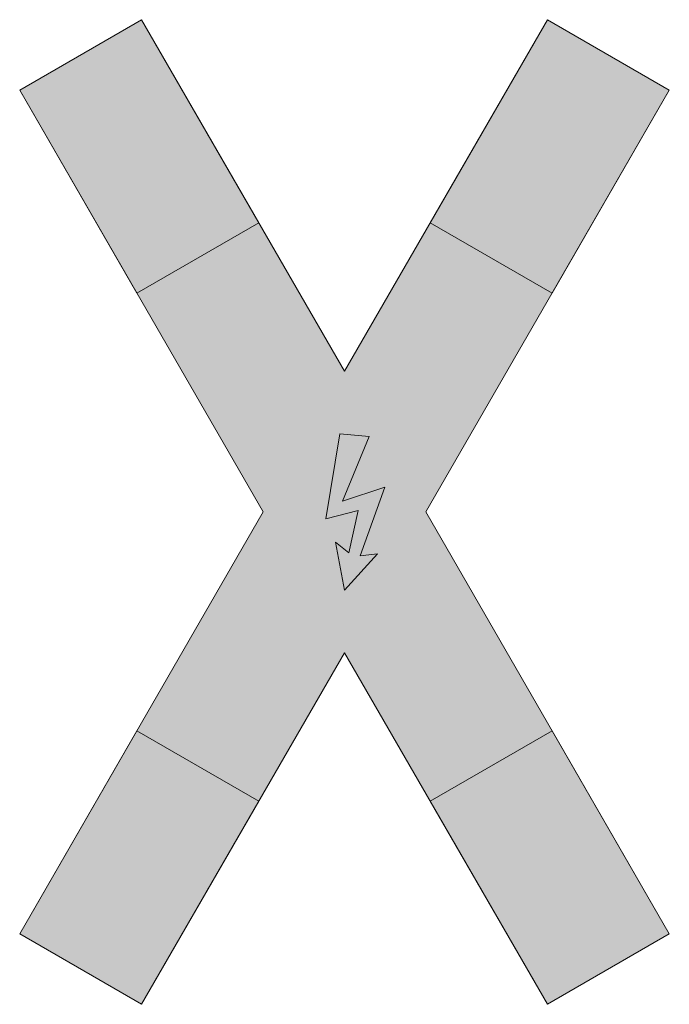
# Model space of a CAD drawing. Header units: metres. Extents: x -0.00203 to 0.00193, y -0.00304 to 0.00296.
import ezdxf

# ---------------------------------------------------------------- set-up
doc = ezdxf.new("R2010")
doc.units = ezdxf.units.M
doc.header["$MEASUREMENT"] = 0
for name, color, linetype, lineweight in [('VKZ_201-51_flf', 1, 'Continuous', 0), ('VKZ_201-51_sym', 7, 'Continuous', 0), ('VKZ_201-51_txt', 1, 'Continuous', 0)]:
    doc.layers.add(name, color=color, linetype=linetype, lineweight=lineweight)

msp = doc.modelspace()

# ---------------------------------------------------------------- hatches: boundary and pattern name
at = {"layer": 'VKZ_201-51_flf', "linetype": 'Continuous', "true_color": 0xffffff}
h = msp.add_hatch(color=7, dxfattribs=at)
h.dxf.hatch_style = 1
h.paths.add_polyline_path([(0.0012178, 0.0012964), (0.000475, 0.0017252), (-0.0000471, 0.000821), (-0.0005691, 0.0017252), (-0.001312, 0.0012964), (-0.0005423, -0.0000367), (-0.001312, -0.0013698), (-0.0005691, -0.0017987), (-0.0000471, -0.0008945), (0.000475, -0.0017987), (0.0012178, -0.0013698), (0.0004481, -0.0000367)])
h.paths.add_polyline_path([(0.0001034, 0.0004231), (-0.0000596, 0.0000301), (0.0001995, 0.0001137), (0.0000491, -0.0003042), (0.0001536, -0.0002917), (-0.0000471, -0.0005132), (-0.0001027, -0.0002196), (-0.00002, -0.0002848), (0.0000365, -0.0000284), (-0.0001599, -0.0000785), (-0.0000763, 0.0004398)], flags=16)
at = {"layer": 'VKZ_201-51_txt', "linetype": 'Continuous'}
h = msp.add_hatch(color=256, dxfattribs=at)
h.dxf.hatch_style = 1
h.paths.add_polyline_path([(0.0001034, 0.0004231), (-0.0000763, 0.0004398), (-0.0001599, -0.0000785), (0.0000365, -0.0000284), (-0.00002, -0.0002848), (-0.0001027, -0.0002196), (-0.0000471, -0.0005132), (0.0001536, -0.0002917), (0.0000491, -0.0003042), (0.0001995, 0.0001137), (-0.0000596, 0.0000301)])

# ---------------------------------------------------------------- linework, layer by layer
at = {"layer": 'VKZ_201-51_flf'}
for points in [[(-0.0005691, 0.0017252), (-0.0012839, 0.0029633), (-0.001312, 0.0012964), (-0.0020267, 0.0025344)], [(0.0019326, 0.0025344), (0.0011898, 0.0029633), (0.0012178, 0.0012964), (0.000475, 0.0017252)], [(-0.0012839, -0.0030367), (-0.0005691, -0.0017987), (-0.0020267, -0.0026079), (-0.001312, -0.0013698)], [(0.0019326, -0.0026079), (0.0012178, -0.0013698), (0.0011898, -0.0030367), (0.000475, -0.0017987)]]:
    msp.add_solid(points, dxfattribs=at)
at = {"layer": 'VKZ_201-51_sym'}
for p, q in [((-0.0020267, 0.0025344), (-0.0012839, 0.0029633)), ((-0.0012839, 0.0029633), (-0.0005691, 0.0017252)), ((0.0011898, 0.0029633), (0.000475, 0.0017252)), ((0.0011898, 0.0029633), (0.0019326, 0.0025344)), ((-0.001312, 0.0012964), (-0.0020267, 0.0025344)), ((0.0012178, 0.0012964), (0.0019326, 0.0025344)), ((-0.0005691, 0.0017252), (-0.001312, 0.0012964)), ((0.000475, 0.0017252), (0.0012178, 0.0012964)), ((-0.0020267, -0.0026079), (-0.001312, -0.0013698)), ((-0.001312, -0.0013698), (-0.0005691, -0.0017987)), ((0.0012178, -0.0013698), (0.000475, -0.0017987)), ((0.0019326, -0.0026079), (0.0012178, -0.0013698)), ((-0.0005691, -0.0017987), (-0.0012839, -0.0030367)), ((0.000475, -0.0017987), (0.0011898, -0.0030367)), ((-0.0012839, -0.0030367), (-0.0020267, -0.0026079)), ((0.0019326, -0.0026079), (0.0011898, -0.0030367))]:
    msp.add_line(p, q, dxfattribs=at)
msp.add_lwpolyline([(0.0004481, -0.0000367), (0.0019326, -0.0026079), (0.0011898, -0.0030367), (-0.0000471, -0.0008945), (-0.0012839, -0.0030367), (-0.0020267, -0.0026079), (-0.0005423, -0.0000367), (-0.0020267, 0.0025344), (-0.0012839, 0.0029633), (-0.0000471, 0.000821), (0.0011898, 0.0029633), (0.0019326, 0.0025344)], close=True, dxfattribs=at)
at = {"layer": 'VKZ_201-51_txt'}
msp.add_lwpolyline([(0.0001034, 0.0004231), (-0.0000596, 0.0000301), (0.0001995, 0.0001137), (0.0000491, -0.0003042), (0.0001536, -0.0002917), (-0.0000471, -0.0005132), (-0.0001027, -0.0002196), (-0.00002, -0.0002848), (0.0000365, -0.0000284), (-0.0001599, -0.0000785), (-0.0000763, 0.0004398)], close=True, dxfattribs=at)

doc.saveas('drawing.dxf')
